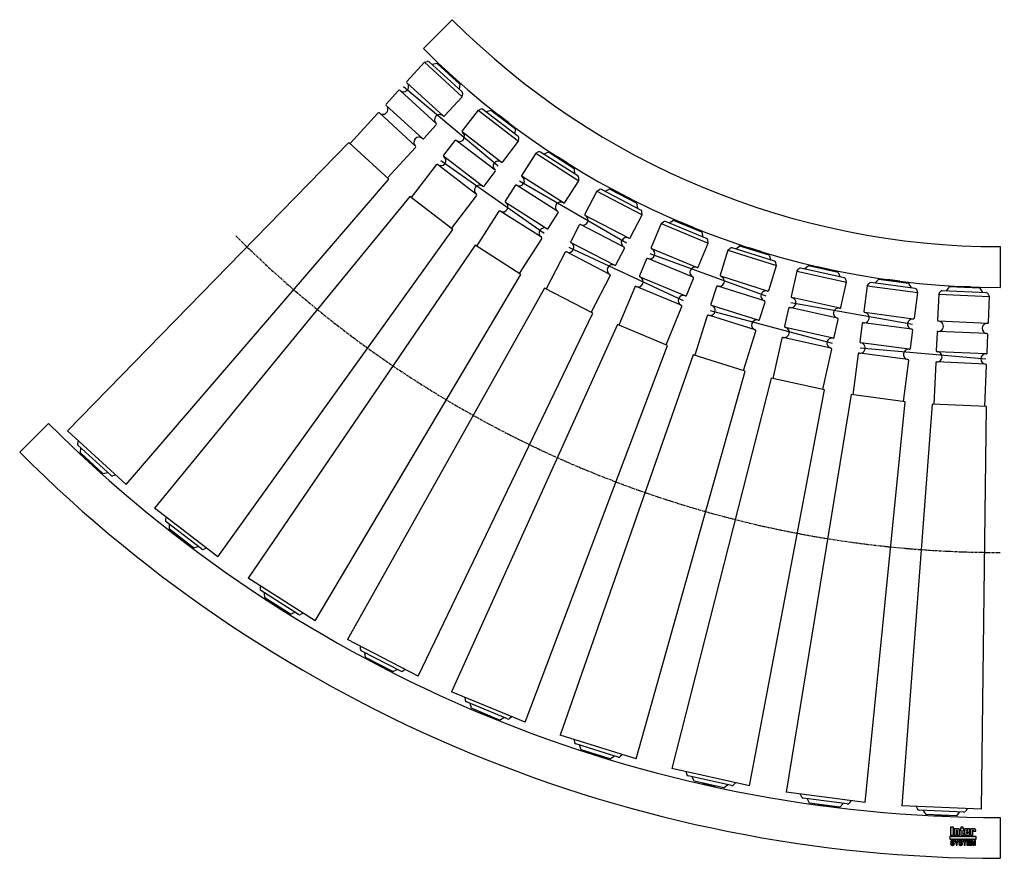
# Model space of a CAD drawing. Header units: millimetres. Extents: x -962 to 4, y -350 to 473.
import ezdxf

# ---------------------------------------------------------------- set-up
doc = ezdxf.new("R2010")
doc.units = ezdxf.units.MM
doc.header["$LTSCALE"] = 2
doc.linetypes.add('CENTER', pattern=[2, 1.25, -0.25, 0.25, -0.25])
doc.layers.get('0').update_dxf_attribs({"linetype": 'CONTINUOUS', "lineweight": 50})
for name, color, linetype, lineweight in [('Centre Lines', 4, 'CENTER', 25), ('Frame', 1, 'CONTINUOUS', 25), ('Midi', 70, 'CONTINUOUS', 25), ('Rollers', 7, 'CONTINUOUS', 25)]:
    doc.layers.add(name, color=color, linetype=linetype, lineweight=lineweight)

# ---------------------------------------------------------------- blocks, each defined once
blk = doc.blocks.new('A$C45EE78A3')
at = {"layer": 'Rollers'}
for p, q in [((6, 0), (-6, 0)), ((-6, -1), (-6, 0)), ((-25, -8.5), (-23.58, -6.01)), ((-25, -8.5), (-25, -34)), ((-25, -8.5), (25, -8.5)), ((21.84, -5), (-21.84, -5)), ((-15, -1), (-17.91, -5)), ((15, -1), (-15, -1)), ((6, -1), (6, 0)), ((15, -1), (17.91, -5)), ((25, -8.5), (23.58, -6.01)), ((25, -34), (25, -8.5)), ((24, -35), (-24, -35)), ((-25, -46), (-25, -64)), ((24, -45), (-24, -45)), ((25, -64), (25, -46)), ((24, -65), (-24, -65)), ((-25, -76), (-25, -116.5)), ((24, -75), (-24, -75)), ((25, -116.5), (25, -76)), ((-26.66, -116.5), (-39.07, -511.5)), ((26.66, -116.5), (-26.66, -116.5)), ((39.07, -511.5), (26.66, -116.5)), ((39.07, -511.5), (-39.07, -511.5)), ((-25, -511.5), (-23.58, -513.99)), ((25, -511.5), (23.58, -513.99)), ((21.84, -515), (-21.84, -515)), ((-15, -519), (-17.91, -515)), ((15, -519), (-15, -519)), ((-6, -519), (-6, -520)), ((6, -520), (-6, -520)), ((6, -519), (6, -520)), ((15, -519), (17.91, -515))]:
    blk.add_line(p, q, dxfattribs=at)
for centre, radius, start, end in [((-21.84, -7), 2, 90, 150.25512), ((21.84, -7), 2, 29.74488, 90), ((-24, -34), 1, 180, 270), ((-24, -40), 5, 270, 90), ((24, -40), 5, 90, 270), ((24, -34), 1, 270, 0), ((-24, -46), 1, 90, 180), ((24, -46), 1, 0, 90), ((-24, -64), 1, 180, 270), ((-24, -70), 5, 270, 90), ((24, -70), 5, 90, 270), ((24, -64), 1, 270, 0), ((-24, -76), 1, 90, 180), ((24, -76), 1, 0, 90), ((-21.84, -513), 2, 209.74488, 270), ((21.84, -513), 2, 270, 330.25512)]:
    blk.add_arc(centre, radius, start, end, dxfattribs=at)

msp = doc.modelspace()

# ---------------------------------------------------------------- hatches: boundary and pattern name
at = {"layer": 'Frame'}
h = msp.add_hatch(color=254, dxfattribs=at)
h.paths.add_polyline_path([(-26.7, -322.72), (-26.68, -322.65), (-26.65, -322.58), (-26.61, -322.52), (-26.55, -322.49), (-26.49, -322.47), (-26.4, -322.46), (-26.32, -322.47), (-26.25, -322.49), (-26.2, -322.52), (-26.16, -322.58), (-26.12, -322.65), (-26.1, -322.72), (-26.09, -322.82), (-26.08, -322.93), (-26.08, -323.52), (-23.89, -323.52), (-23.89, -322.84), (-23.9, -322.63), (-23.92, -322.42), (-23.95, -322.23), (-24, -322.05), (-24.05, -321.89), (-24.12, -321.73), (-24.2, -321.6), (-24.29, -321.48), (-24.4, -321.37), (-24.52, -321.28), (-24.64, -321.2), (-24.78, -321.14), (-24.93, -321.08), (-25.09, -321.05), (-25.26, -321.03), (-25.44, -321.02), (-25.53, -321.02), (-25.62, -321.03), (-25.71, -321.04), (-25.8, -321.04), (-25.88, -321.06), (-25.97, -321.08), (-26.05, -321.1), (-26.14, -321.12), (-26.22, -321.15), (-26.3, -321.18), (-26.38, -321.21), (-26.46, -321.25), (-26.54, -321.29), (-26.62, -321.33), (-26.7, -321.38), (-26.79, -321.43), (-26.79, -321.05), (-29.03, -321.05), (-29.03, -327.29), (-26.72, -327.29), (-26.72, -322.93), (-26.72, -322.82)])
h.paths.add_polyline_path([(-29.56, -322.46), (-29.56, -322.27), (-29.58, -322.1), (-29.6, -321.93), (-29.63, -321.79), (-29.68, -321.66), (-29.73, -321.54), (-29.8, -321.44), (-29.88, -321.34), (-29.98, -321.27), (-30.09, -321.2), (-30.22, -321.15), (-30.36, -321.1), (-30.51, -321.06), (-30.69, -321.04), (-30.87, -321.03), (-31.08, -321.02), (-33.32, -321.02), (-33.53, -321.03), (-33.72, -321.04), (-33.89, -321.06), (-34.05, -321.1), (-34.19, -321.15), (-34.31, -321.2), (-34.42, -321.27), (-34.52, -321.34), (-34.6, -321.44), (-34.67, -321.54), (-34.72, -321.66), (-34.76, -321.79), (-34.8, -321.93), (-34.82, -322.1), (-34.83, -322.27), (-34.84, -322.46), (-34.84, -325.9), (-34.83, -326.09), (-34.82, -326.26), (-34.8, -326.42), (-34.76, -326.55), (-34.72, -326.68), (-34.67, -326.8), (-34.6, -326.9), (-34.52, -326.99), (-34.42, -327.07), (-34.31, -327.14), (-34.19, -327.19), (-34.05, -327.24), (-33.89, -327.27), (-33.72, -327.29), (-33.53, -327.31), (-33.32, -327.31), (-31.08, -327.31), (-30.87, -327.31), (-30.69, -327.29), (-30.51, -327.27), (-30.36, -327.24), (-30.22, -327.19), (-30.09, -327.14), (-29.98, -327.07), (-29.88, -326.99), (-29.8, -326.9), (-29.73, -326.8), (-29.68, -326.68), (-29.63, -326.55), (-29.6, -326.42), (-29.58, -326.26), (-29.56, -326.09), (-29.56, -325.9), (-29.56, -324.85), (-31.89, -324.85), (-31.89, -325.64), (-31.89, -325.75), (-31.91, -325.85), (-31.93, -325.93), (-31.96, -326), (-32.01, -326.05), (-32.06, -326.08), (-32.13, -326.1), (-32.21, -326.11), (-32.28, -326.1), (-32.34, -326.08), (-32.4, -326.05), (-32.45, -326), (-32.48, -325.93), (-32.51, -325.85), (-32.52, -325.75), (-32.53, -325.64), (-32.53, -324.35), (-29.56, -324.35)])
h.paths.add_polyline_path([(-31.86, -323.23), (-32.53, -323.23), (-32.53, -322.73), (-32.52, -322.61), (-32.51, -322.5), (-32.49, -322.41), (-32.45, -322.33), (-32.41, -322.28), (-32.36, -322.23), (-32.29, -322.21), (-32.21, -322.2), (-32.13, -322.21), (-32.04, -322.23), (-31.98, -322.28), (-31.93, -322.33), (-31.9, -322.41), (-31.88, -322.5), (-31.86, -322.61), (-31.86, -322.73)], flags=16)
h.paths.add_polyline_path([(-36.3, -322.26), (-35.36, -322.26), (-35.36, -321.05), (-36.3, -321.05), (-36.3, -319.35), (-38.59, -319.35), (-38.59, -321.05), (-39.2, -321.05), (-39.2, -322.26), (-38.59, -322.26), (-38.59, -325.87), (-38.59, -326.06), (-38.57, -326.23), (-38.55, -326.39), (-38.52, -326.53), (-38.48, -326.66), (-38.42, -326.77), (-38.35, -326.87), (-38.27, -326.96), (-38.18, -327.05), (-38.07, -327.11), (-37.95, -327.16), (-37.81, -327.21), (-37.66, -327.24), (-37.48, -327.27), (-37.29, -327.28), (-37.08, -327.29), (-35.36, -327.29), (-35.36, -326.11), (-35.77, -326.11), (-35.9, -326.11), (-36.02, -326.09), (-36.11, -326.07), (-36.18, -326.05), (-36.23, -326), (-36.27, -325.95), (-36.29, -325.87), (-36.3, -325.79)])
h.paths.add_polyline_path([(-39.67, -322.84), (-39.68, -322.63), (-39.7, -322.42), (-39.73, -322.23), (-39.78, -322.05), (-39.83, -321.89), (-39.91, -321.73), (-39.99, -321.6), (-40.09, -321.48), (-40.2, -321.37), (-40.32, -321.28), (-40.45, -321.2), (-40.6, -321.14), (-40.75, -321.08), (-40.91, -321.05), (-41.09, -321.03), (-41.27, -321.02), (-41.37, -321.02), (-41.47, -321.03), (-41.56, -321.04), (-41.66, -321.04), (-41.75, -321.06), (-41.84, -321.08), (-41.93, -321.1), (-42.01, -321.12), (-42.1, -321.15), (-42.19, -321.18), (-42.27, -321.21), (-42.35, -321.25), (-42.43, -321.29), (-42.51, -321.33), (-42.6, -321.38), (-42.68, -321.43), (-42.68, -321.05), (-44.93, -321.05), (-44.93, -327.29), (-42.62, -327.29), (-42.62, -322.93), (-42.61, -322.82), (-42.6, -322.72), (-42.58, -322.65), (-42.55, -322.58), (-42.5, -322.52), (-42.45, -322.49), (-42.38, -322.47), (-42.3, -322.46), (-42.22, -322.47), (-42.15, -322.49), (-42.09, -322.52), (-42.05, -322.58), (-42.01, -322.65), (-41.99, -322.72), (-41.98, -322.82), (-41.97, -322.93), (-41.97, -327.29), (-39.67, -327.29)])
h.paths.add_polyline_path([(-45.6, -319.35), (-48.66, -319.35), (-48.66, -327.29), (-45.6, -327.29)])
msp.add_hatch(color=1, dxfattribs=at).paths.add_polyline_path([(-23.84, -331.59), (-23.84, -328.41), (-48.84, -328.41), (-48.84, -331.59)])
h = msp.add_hatch(color=7, dxfattribs=at)
h.paths.add_polyline_path([(-27.16, -332.67), (-28.55, -332.67), (-28.55, -337.14), (-27.66, -337.14), (-27.66, -333.41), (-27.64, -333.39), (-26.83, -337.14), (-25.9, -337.14), (-25.07, -333.41), (-25.05, -333.39), (-25.05, -337.14), (-24.17, -337.14), (-24.17, -332.67), (-25.54, -332.67), (-26.35, -336.21)])
h.paths.add_polyline_path([(-29.21, -332.67), (-32.53, -332.67), (-32.53, -337.14), (-29.12, -337.14), (-29.12, -336.35), (-31.59, -336.35), (-31.59, -335.2), (-29.4, -335.2), (-29.4, -334.41), (-31.59, -334.41), (-31.59, -333.45), (-29.21, -333.45)])
h.paths.add_polyline_path([(-32.94, -332.67), (-36.61, -332.67), (-36.61, -333.45), (-35.26, -333.45), (-35.26, -337.14), (-34.33, -337.14), (-34.33, -333.45), (-32.94, -333.45)])
h.paths.add_polyline_path([(-37.55, -332.85), (-37.69, -332.77), (-37.85, -332.7), (-38.03, -332.64), (-38.23, -332.6), (-38.45, -332.57), (-38.7, -332.56), (-38.9, -332.57), (-39.09, -332.58), (-39.26, -332.62), (-39.42, -332.66), (-39.57, -332.71), (-39.72, -332.77), (-39.84, -332.84), (-39.96, -332.93), (-40.05, -333.02), (-40.14, -333.12), (-40.23, -333.23), (-40.29, -333.34), (-40.34, -333.48), (-40.38, -333.61), (-40.4, -333.76), (-40.42, -333.91), (-40.41, -334.07), (-40.4, -334.23), (-40.36, -334.37), (-40.31, -334.49), (-40.25, -334.61), (-40.18, -334.71), (-40.09, -334.8), (-39.99, -334.88), (-39.89, -334.96), (-39.77, -335.02), (-39.66, -335.07), (-39.53, -335.13), (-39.39, -335.17), (-39.25, -335.21), (-39.1, -335.24), (-38.95, -335.28), (-38.9, -335.28), (-38.84, -335.29), (-38.79, -335.3), (-38.73, -335.31), (-38.68, -335.32), (-38.62, -335.33), (-38.57, -335.35), (-38.51, -335.36), (-38.35, -335.4), (-38.19, -335.45), (-38.05, -335.5), (-37.92, -335.54), (-37.83, -335.61), (-37.74, -335.7), (-37.7, -335.81), (-37.68, -335.94), (-37.71, -336.1), (-37.79, -336.23), (-37.89, -336.33), (-38.02, -336.39), (-38.17, -336.45), (-38.33, -336.48), (-38.51, -336.49), (-38.68, -336.5), (-38.85, -336.49), (-39.01, -336.46), (-39.16, -336.41), (-39.3, -336.34), (-39.41, -336.24), (-39.5, -336.11), (-39.55, -335.96), (-39.57, -335.78), (-40.48, -335.78), (-40.47, -335.98), (-40.43, -336.15), (-40.38, -336.32), (-40.31, -336.47), (-40.23, -336.61), (-40.14, -336.73), (-40.03, -336.84), (-39.91, -336.94), (-39.77, -337.02), (-39.63, -337.09), (-39.46, -337.15), (-39.29, -337.2), (-39.12, -337.23), (-38.92, -337.26), (-38.72, -337.28), (-38.51, -337.29), (-38.44, -337.29), (-38.35, -337.28), (-38.24, -337.27), (-38.12, -337.24), (-37.98, -337.21), (-37.84, -337.17), (-37.69, -337.11), (-37.54, -337.05), (-37.4, -336.96), (-37.26, -336.87), (-37.13, -336.74), (-37.02, -336.61), (-36.92, -336.44), (-36.85, -336.26), (-36.81, -336.05), (-36.8, -335.82), (-36.81, -335.68), (-36.82, -335.54), (-36.84, -335.43), (-36.87, -335.32), (-36.92, -335.22), (-36.98, -335.13), (-37.04, -335.05), (-37.11, -334.98), (-37.2, -334.91), (-37.29, -334.85), (-37.4, -334.79), (-37.52, -334.74), (-37.64, -334.7), (-37.79, -334.65), (-37.93, -334.61), (-38.09, -334.57), (-38.16, -334.55), (-38.24, -334.54), (-38.31, -334.52), (-38.38, -334.5), (-38.44, -334.48), (-38.52, -334.46), (-38.59, -334.45), (-38.66, -334.43), (-38.72, -334.41), (-38.79, -334.4), (-38.86, -334.38), (-38.93, -334.37), (-39, -334.35), (-39.07, -334.34), (-39.13, -334.32), (-39.2, -334.3), (-39.29, -334.26), (-39.37, -334.22), (-39.43, -334.16), (-39.48, -334.11), (-39.51, -334.04), (-39.53, -333.98), (-39.55, -333.91), (-39.55, -333.85), (-39.52, -333.71), (-39.46, -333.6), (-39.38, -333.52), (-39.28, -333.45), (-39.16, -333.4), (-39.03, -333.37), (-38.9, -333.34), (-38.76, -333.33), (-38.59, -333.34), (-38.43, -333.36), (-38.28, -333.4), (-38.14, -333.45), (-38.02, -333.54), (-37.92, -333.66), (-37.86, -333.8), (-37.83, -333.99), (-36.92, -333.99), (-36.94, -333.87), (-36.96, -333.75), (-36.98, -333.63), (-37.03, -333.51), (-37.07, -333.39), (-37.14, -333.27), (-37.22, -333.15), (-37.31, -333.04), (-37.42, -332.95)])
h.paths.add_polyline_path([(-40.67, -332.67), (-41.75, -332.67), (-42.62, -334.61), (-43.57, -332.67), (-44.65, -332.67), (-43.11, -335.46), (-43.11, -337.14), (-42.19, -337.14), (-42.19, -335.48)])
h.paths.add_polyline_path([(-45.61, -332.85), (-45.76, -332.77), (-45.91, -332.7), (-46.1, -332.64), (-46.3, -332.6), (-46.52, -332.57), (-46.76, -332.56), (-46.96, -332.57), (-47.15, -332.58), (-47.33, -332.62), (-47.49, -332.66), (-47.64, -332.71), (-47.78, -332.77), (-47.91, -332.84), (-48.02, -332.93), (-48.12, -333.02), (-48.21, -333.12), (-48.29, -333.23), (-48.35, -333.34), (-48.4, -333.48), (-48.44, -333.61), (-48.47, -333.76), (-48.48, -333.91), (-48.48, -334.07), (-48.46, -334.23), (-48.44, -334.37), (-48.39, -334.49), (-48.33, -334.61), (-48.25, -334.71), (-48.17, -334.8), (-48.07, -334.88), (-47.96, -334.96), (-47.85, -335.02), (-47.72, -335.07), (-47.59, -335.13), (-47.46, -335.17), (-47.31, -335.21), (-47.17, -335.24), (-47.02, -335.28), (-46.96, -335.28), (-46.91, -335.29), (-46.85, -335.3), (-46.8, -335.31), (-46.74, -335.32), (-46.69, -335.33), (-46.63, -335.35), (-46.58, -335.36), (-46.41, -335.4), (-46.26, -335.45), (-46.11, -335.5), (-46, -335.54), (-45.89, -335.61), (-45.82, -335.7), (-45.78, -335.81), (-45.77, -335.94), (-45.79, -336.1), (-45.86, -336.23), (-45.95, -336.33), (-46.09, -336.39), (-46.24, -336.45), (-46.41, -336.48), (-46.59, -336.49), (-46.76, -336.5), (-46.93, -336.49), (-47.09, -336.46), (-47.23, -336.41), (-47.36, -336.34), (-47.48, -336.24), (-47.56, -336.11), (-47.61, -335.96), (-47.63, -335.78), (-48.55, -335.78), (-48.53, -335.98), (-48.5, -336.15), (-48.46, -336.32), (-48.39, -336.47), (-48.31, -336.61), (-48.22, -336.73), (-48.11, -336.84), (-47.99, -336.94), (-47.85, -337.02), (-47.71, -337.09), (-47.54, -337.15), (-47.37, -337.2), (-47.19, -337.23), (-47, -337.26), (-46.79, -337.28), (-46.58, -337.29), (-46.51, -337.29), (-46.42, -337.28), (-46.31, -337.27), (-46.18, -337.24), (-46.04, -337.21), (-45.9, -337.17), (-45.75, -337.11), (-45.6, -337.05), (-45.45, -336.96), (-45.32, -336.87), (-45.19, -336.74), (-45.08, -336.61), (-44.98, -336.44), (-44.91, -336.26), (-44.87, -336.05), (-44.86, -335.82), (-44.87, -335.68), (-44.88, -335.54), (-44.9, -335.43), (-44.94, -335.32), (-44.98, -335.22), (-45.04, -335.13), (-45.1, -335.05), (-45.18, -334.98), (-45.26, -334.91), (-45.36, -334.85), (-45.47, -334.79), (-45.58, -334.74), (-45.72, -334.7), (-45.85, -334.65), (-46, -334.61), (-46.16, -334.57), (-46.24, -334.55), (-46.3, -334.54), (-46.38, -334.52), (-46.45, -334.5), (-46.52, -334.48), (-46.59, -334.46), (-46.66, -334.45), (-46.73, -334.43), (-46.8, -334.41), (-46.86, -334.4), (-46.93, -334.38), (-47, -334.37), (-47.07, -334.35), (-47.13, -334.34), (-47.2, -334.32), (-47.26, -334.3), (-47.36, -334.26), (-47.44, -334.22), (-47.5, -334.16), (-47.54, -334.11), (-47.58, -334.04), (-47.6, -333.98), (-47.61, -333.91), (-47.61, -333.85), (-47.59, -333.71), (-47.52, -333.6), (-47.44, -333.52), (-47.35, -333.45), (-47.23, -333.4), (-47.1, -333.37), (-46.96, -333.34), (-46.83, -333.33), (-46.66, -333.34), (-46.5, -333.36), (-46.35, -333.4), (-46.22, -333.45), (-46.1, -333.54), (-46, -333.66), (-45.93, -333.8), (-45.89, -333.99), (-44.98, -333.99), (-45, -333.87), (-45.02, -333.75), (-45.04, -333.63), (-45.08, -333.51), (-45.14, -333.39), (-45.2, -333.27), (-45.28, -333.15), (-45.38, -333.04), (-45.49, -332.95)])

# ---------------------------------------------------------------- linework, layer by layer
at = {"layer": 'Centre Lines'}
msp.add_arc((0, 1010), 1060, 225, 270, dxfattribs=at)
at = {"layer": 'Frame', "color": 7, "linetype": 'Continuous'}
for p, q in [((-45.6, -319.35), (-48.66, -319.35)), ((-48.66, -319.35), (-48.66, -327.29)), ((-48.66, -327.29), (-45.6, -327.29)), ((-45.6, -327.29), (-45.6, -319.35)), ((-42.68, -321.05), (-44.93, -321.05)), ((-44.93, -321.05), (-44.93, -327.29)), ((-44.93, -327.29), (-42.62, -327.29)), ((-42.68, -321.43), (-42.68, -321.05)), ((-42.6, -321.38), (-42.68, -321.43)), ((-42.62, -322.93), (-42.61, -322.82)), ((-42.62, -327.29), (-42.62, -322.93)), ((-42.61, -322.82), (-42.6, -322.72)), ((-42.51, -321.33), (-42.6, -321.38)), ((-42.6, -322.72), (-42.58, -322.65)), ((-42.58, -322.65), (-42.55, -322.58)), ((-42.55, -322.58), (-42.5, -322.52)), ((-42.43, -321.29), (-42.51, -321.33)), ((-42.5, -322.52), (-42.45, -322.49)), ((-42.45, -322.49), (-42.38, -322.47)), ((-42.35, -321.25), (-42.43, -321.29)), ((-42.38, -322.47), (-42.3, -322.46)), ((-42.27, -321.21), (-42.35, -321.25)), ((-42.3, -322.46), (-42.22, -322.47)), ((-42.19, -321.18), (-42.27, -321.21)), ((-42.22, -322.47), (-42.15, -322.49)), ((-42.1, -321.15), (-42.19, -321.18)), ((-42.15, -322.49), (-42.09, -322.52)), ((-42.01, -321.12), (-42.1, -321.15)), ((-42.09, -322.52), (-42.05, -322.58)), ((-42.05, -322.58), (-42.01, -322.65)), ((-41.93, -321.1), (-42.01, -321.12)), ((-42.01, -322.65), (-41.99, -322.72)), ((-41.99, -322.72), (-41.98, -322.82)), ((-41.98, -322.82), (-41.97, -322.93)), ((-41.97, -322.93), (-41.97, -327.29)), ((-41.97, -327.29), (-39.67, -327.29)), ((-41.84, -321.08), (-41.93, -321.1)), ((-41.75, -321.06), (-41.84, -321.08)), ((-41.66, -321.04), (-41.75, -321.06)), ((-41.56, -321.04), (-41.66, -321.04)), ((-41.47, -321.03), (-41.56, -321.04)), ((-41.37, -321.02), (-41.47, -321.03)), ((-41.27, -321.02), (-41.37, -321.02)), ((-41.09, -321.03), (-41.27, -321.02)), ((-40.91, -321.05), (-41.09, -321.03)), ((-40.75, -321.08), (-40.91, -321.05)), ((-40.6, -321.14), (-40.75, -321.08)), ((-40.45, -321.2), (-40.6, -321.14)), ((-40.32, -321.28), (-40.45, -321.2)), ((-40.2, -321.37), (-40.32, -321.28)), ((-40.09, -321.48), (-40.2, -321.37)), ((-39.99, -321.6), (-40.09, -321.48)), ((-39.91, -321.73), (-39.99, -321.6)), ((-39.83, -321.89), (-39.91, -321.73)), ((-39.78, -322.05), (-39.83, -321.89)), ((-39.73, -322.23), (-39.78, -322.05)), ((-39.7, -322.42), (-39.73, -322.23)), ((-39.68, -322.63), (-39.7, -322.42)), ((-39.67, -322.84), (-39.68, -322.63)), ((-39.67, -327.29), (-39.67, -322.84)), ((-39.2, -321.05), (-39.2, -322.26)), ((-38.59, -321.05), (-39.2, -321.05)), ((-39.2, -322.26), (-38.59, -322.26)), ((-38.59, -319.35), (-38.59, -321.05)), ((-36.3, -319.35), (-38.59, -319.35)), ((-38.59, -322.26), (-38.59, -325.87)), ((-38.59, -325.87), (-38.59, -326.06)), ((-38.59, -326.06), (-38.57, -326.23)), ((-38.57, -326.23), (-38.55, -326.39)), ((-38.55, -326.39), (-38.52, -326.53)), ((-38.52, -326.53), (-38.48, -326.66)), ((-38.48, -326.66), (-38.42, -326.77)), ((-38.42, -326.77), (-38.35, -326.87)), ((-38.35, -326.87), (-38.27, -326.96)), ((-38.27, -326.96), (-38.18, -327.05)), ((-38.18, -327.05), (-38.07, -327.11)), ((-38.07, -327.11), (-37.95, -327.16)), ((-37.95, -327.16), (-37.81, -327.21)), ((-37.81, -327.21), (-37.66, -327.24)), ((-37.66, -327.24), (-37.48, -327.27)), ((-37.48, -327.27), (-37.29, -327.28)), ((-37.29, -327.28), (-37.08, -327.29)), ((-37.08, -327.29), (-35.36, -327.29)), ((-36.3, -321.05), (-36.3, -319.35)), ((-35.36, -321.05), (-36.3, -321.05)), ((-36.3, -322.26), (-35.36, -322.26)), ((-36.3, -325.79), (-36.3, -322.26)), ((-36.29, -325.87), (-36.3, -325.79)), ((-36.27, -325.95), (-36.29, -325.87)), ((-36.23, -326), (-36.27, -325.95)), ((-36.18, -326.05), (-36.23, -326)), ((-36.11, -326.07), (-36.18, -326.05)), ((-36.02, -326.09), (-36.11, -326.07)), ((-35.9, -326.11), (-36.02, -326.09)), ((-35.77, -326.11), (-35.9, -326.11)), ((-35.36, -326.11), (-35.77, -326.11)), ((-35.36, -322.26), (-35.36, -321.05)), ((-35.36, -327.29), (-35.36, -326.11)), ((-34.83, -322.27), (-34.84, -322.46)), ((-34.84, -322.46), (-34.84, -325.9)), ((-34.84, -325.9), (-34.83, -326.09)), ((-34.82, -322.1), (-34.83, -322.27)), ((-34.83, -326.09), (-34.82, -326.26)), ((-34.8, -321.93), (-34.82, -322.1)), ((-34.82, -326.26), (-34.8, -326.42)), ((-34.76, -321.79), (-34.8, -321.93)), ((-34.8, -326.42), (-34.76, -326.55)), ((-34.72, -321.66), (-34.76, -321.79)), ((-34.76, -326.55), (-34.72, -326.68)), ((-34.67, -321.54), (-34.72, -321.66)), ((-34.72, -326.68), (-34.67, -326.8)), ((-34.6, -321.44), (-34.67, -321.54)), ((-34.67, -326.8), (-34.6, -326.9)), ((-34.52, -321.34), (-34.6, -321.44)), ((-34.6, -326.9), (-34.52, -326.99)), ((-34.42, -321.27), (-34.52, -321.34)), ((-34.52, -326.99), (-34.42, -327.07)), ((-34.31, -321.2), (-34.42, -321.27)), ((-34.42, -327.07), (-34.31, -327.14)), ((-34.19, -321.15), (-34.31, -321.2)), ((-34.31, -327.14), (-34.19, -327.19)), ((-34.05, -321.1), (-34.19, -321.15)), ((-34.19, -327.19), (-34.05, -327.24)), ((-33.89, -321.06), (-34.05, -321.1)), ((-34.05, -327.24), (-33.89, -327.27)), ((-33.72, -321.04), (-33.89, -321.06)), ((-33.89, -327.27), (-33.72, -327.29)), ((-33.53, -321.03), (-33.72, -321.04)), ((-33.72, -327.29), (-33.53, -327.31)), ((-33.32, -321.02), (-33.53, -321.03)), ((-33.53, -327.31), (-33.32, -327.31)), ((-31.08, -321.02), (-33.32, -321.02)), ((-33.32, -327.31), (-31.08, -327.31)), ((-32.53, -322.73), (-32.52, -322.61)), ((-32.53, -323.23), (-32.53, -322.73)), ((-31.86, -323.23), (-32.53, -323.23)), ((-32.53, -325.64), (-32.53, -324.35)), ((-32.53, -324.35), (-29.56, -324.35)), ((-32.52, -325.75), (-32.53, -325.64)), ((-32.52, -322.61), (-32.51, -322.5)), ((-32.51, -325.85), (-32.52, -325.75)), ((-32.51, -322.5), (-32.49, -322.41)), ((-32.48, -325.93), (-32.51, -325.85)), ((-32.49, -322.41), (-32.45, -322.33)), ((-32.45, -326), (-32.48, -325.93)), ((-32.45, -322.33), (-32.41, -322.28)), ((-32.4, -326.05), (-32.45, -326)), ((-32.41, -322.28), (-32.36, -322.23)), ((-32.34, -326.08), (-32.4, -326.05)), ((-32.36, -322.23), (-32.29, -322.21)), ((-32.28, -326.1), (-32.34, -326.08)), ((-32.29, -322.21), (-32.21, -322.2)), ((-32.21, -326.11), (-32.28, -326.1)), ((-32.21, -322.2), (-32.13, -322.21)), ((-32.13, -326.1), (-32.21, -326.11)), ((-32.13, -322.21), (-32.04, -322.23)), ((-32.06, -326.08), (-32.13, -326.1)), ((-32.01, -326.05), (-32.06, -326.08)), ((-32.04, -322.23), (-31.98, -322.28)), ((-31.96, -326), (-32.01, -326.05)), ((-31.98, -322.28), (-31.93, -322.33)), ((-31.93, -325.93), (-31.96, -326)), ((-31.93, -322.33), (-31.9, -322.41)), ((-31.91, -325.85), (-31.93, -325.93)), ((-31.89, -325.75), (-31.91, -325.85)), ((-31.9, -322.41), (-31.88, -322.5)), ((-31.89, -324.85), (-31.89, -325.64)), ((-29.56, -324.85), (-31.89, -324.85)), ((-31.89, -325.64), (-31.89, -325.75)), ((-31.88, -322.5), (-31.86, -322.61)), ((-31.86, -322.61), (-31.86, -322.73)), ((-31.86, -322.73), (-31.86, -323.23)), ((-30.87, -321.03), (-31.08, -321.02)), ((-31.08, -327.31), (-30.87, -327.31)), ((-30.69, -321.04), (-30.87, -321.03)), ((-30.87, -327.31), (-30.69, -327.29)), ((-30.51, -321.06), (-30.69, -321.04)), ((-30.69, -327.29), (-30.51, -327.27)), ((-30.36, -321.1), (-30.51, -321.06)), ((-30.51, -327.27), (-30.36, -327.24)), ((-30.22, -321.15), (-30.36, -321.1)), ((-30.36, -327.24), (-30.22, -327.19)), ((-30.09, -321.2), (-30.22, -321.15)), ((-30.22, -327.19), (-30.09, -327.14)), ((-29.98, -321.27), (-30.09, -321.2)), ((-30.09, -327.14), (-29.98, -327.07)), ((-29.88, -321.34), (-29.98, -321.27)), ((-29.98, -327.07), (-29.88, -326.99)), ((-29.8, -321.44), (-29.88, -321.34)), ((-29.88, -326.99), (-29.8, -326.9)), ((-29.73, -321.54), (-29.8, -321.44)), ((-29.8, -326.9), (-29.73, -326.8)), ((-29.68, -321.66), (-29.73, -321.54)), ((-29.73, -326.8), (-29.68, -326.68)), ((-29.63, -321.79), (-29.68, -321.66)), ((-29.68, -326.68), (-29.63, -326.55)), ((-29.6, -321.93), (-29.63, -321.79)), ((-29.63, -326.55), (-29.6, -326.42)), ((-29.58, -322.1), (-29.6, -321.93)), ((-29.6, -326.42), (-29.58, -326.26)), ((-29.56, -322.27), (-29.58, -322.1)), ((-29.58, -326.26), (-29.56, -326.09)), ((-29.56, -322.46), (-29.56, -322.27)), ((-29.56, -324.35), (-29.56, -322.46)), ((-29.56, -325.9), (-29.56, -324.85)), ((-29.56, -326.09), (-29.56, -325.9)), ((-26.79, -321.05), (-29.03, -321.05)), ((-29.03, -321.05), (-29.03, -327.29)), ((-29.03, -327.29), (-26.72, -327.29)), ((-26.79, -321.43), (-26.79, -321.05)), ((-26.7, -321.38), (-26.79, -321.43)), ((-26.72, -322.82), (-26.7, -322.72)), ((-26.72, -322.93), (-26.72, -322.82)), ((-26.72, -327.29), (-26.72, -322.93)), ((-26.62, -321.33), (-26.7, -321.38)), ((-26.7, -322.72), (-26.68, -322.65)), ((-26.68, -322.65), (-26.65, -322.58)), ((-26.65, -322.58), (-26.61, -322.52)), ((-26.54, -321.29), (-26.62, -321.33)), ((-26.61, -322.52), (-26.55, -322.49)), ((-26.55, -322.49), (-26.49, -322.47)), ((-26.46, -321.25), (-26.54, -321.29)), ((-26.49, -322.47), (-26.4, -322.46)), ((-26.38, -321.21), (-26.46, -321.25)), ((-26.4, -322.46), (-26.32, -322.47)), ((-26.3, -321.18), (-26.38, -321.21)), ((-26.32, -322.47), (-26.25, -322.49)), ((-26.22, -321.15), (-26.3, -321.18)), ((-26.25, -322.49), (-26.2, -322.52)), ((-26.14, -321.12), (-26.22, -321.15)), ((-26.2, -322.52), (-26.16, -322.58)), ((-26.16, -322.58), (-26.12, -322.65)), ((-26.05, -321.1), (-26.14, -321.12)), ((-26.12, -322.65), (-26.1, -322.72)), ((-26.1, -322.72), (-26.09, -322.82)), ((-26.09, -322.82), (-26.08, -322.93)), ((-26.08, -322.93), (-26.08, -323.52)), ((-26.08, -323.52), (-23.89, -323.52)), ((-25.97, -321.08), (-26.05, -321.1)), ((-25.88, -321.06), (-25.97, -321.08)), ((-25.8, -321.04), (-25.88, -321.06)), ((-25.71, -321.04), (-25.8, -321.04)), ((-25.62, -321.03), (-25.71, -321.04)), ((-25.53, -321.02), (-25.62, -321.03)), ((-25.44, -321.02), (-25.53, -321.02)), ((-25.26, -321.03), (-25.44, -321.02)), ((-25.09, -321.05), (-25.26, -321.03)), ((-24.93, -321.08), (-25.09, -321.05)), ((-24.78, -321.14), (-24.93, -321.08)), ((-24.64, -321.2), (-24.78, -321.14)), ((-24.52, -321.28), (-24.64, -321.2)), ((-24.4, -321.37), (-24.52, -321.28)), ((-24.29, -321.48), (-24.4, -321.37)), ((-24.2, -321.6), (-24.29, -321.48)), ((-24.12, -321.73), (-24.2, -321.6)), ((-24.05, -321.89), (-24.12, -321.73)), ((-24, -322.05), (-24.05, -321.89)), ((-23.95, -322.23), (-24, -322.05)), ((-23.92, -322.42), (-23.95, -322.23)), ((-23.9, -322.63), (-23.92, -322.42)), ((-23.89, -322.84), (-23.9, -322.63)), ((-23.89, -323.52), (-23.89, -322.84)), ((-47.63, -335.78), (-48.55, -335.78)), ((-48.55, -335.78), (-48.53, -335.98)), ((-48.53, -335.98), (-48.5, -336.15)), ((-48.5, -336.15), (-48.46, -336.32)), ((-48.47, -333.76), (-48.48, -333.91)), ((-48.48, -333.91), (-48.48, -334.07)), ((-48.48, -334.07), (-48.46, -334.23)), ((-48.44, -333.61), (-48.47, -333.76)), ((-48.46, -334.23), (-48.44, -334.37)), ((-48.46, -336.32), (-48.39, -336.47)), ((-48.4, -333.48), (-48.44, -333.61)), ((-48.44, -334.37), (-48.39, -334.49)), ((-48.35, -333.34), (-48.4, -333.48)), ((-48.39, -334.49), (-48.33, -334.61)), ((-48.39, -336.47), (-48.31, -336.61)), ((-48.29, -333.23), (-48.35, -333.34)), ((-48.33, -334.61), (-48.25, -334.71)), ((-48.31, -336.61), (-48.22, -336.73)), ((-48.21, -333.12), (-48.29, -333.23)), ((-48.25, -334.71), (-48.17, -334.8)), ((-48.22, -336.73), (-48.11, -336.84)), ((-48.12, -333.02), (-48.21, -333.12)), ((-48.17, -334.8), (-48.07, -334.88)), ((-48.02, -332.93), (-48.12, -333.02)), ((-48.11, -336.84), (-47.99, -336.94)), ((-48.07, -334.88), (-47.96, -334.96)), ((-47.91, -332.84), (-48.02, -332.93)), ((-47.99, -336.94), (-47.85, -337.02)), ((-47.96, -334.96), (-47.85, -335.02)), ((-47.78, -332.77), (-47.91, -332.84)), ((-47.85, -335.02), (-47.72, -335.07)), ((-47.85, -337.02), (-47.71, -337.09)), ((-47.64, -332.71), (-47.78, -332.77)), ((-47.72, -335.07), (-47.59, -335.13)), ((-47.71, -337.09), (-47.54, -337.15)), ((-47.49, -332.66), (-47.64, -332.71)), ((-47.61, -335.96), (-47.63, -335.78)), ((-47.61, -333.85), (-47.59, -333.71)), ((-47.61, -333.91), (-47.61, -333.85)), ((-47.6, -333.98), (-47.61, -333.91)), ((-47.56, -336.11), (-47.61, -335.96)), ((-47.58, -334.04), (-47.6, -333.98)), ((-47.59, -333.71), (-47.52, -333.6)), ((-47.59, -335.13), (-47.46, -335.17)), ((-47.54, -334.11), (-47.58, -334.04)), ((-47.48, -336.24), (-47.56, -336.11)), ((-47.5, -334.16), (-47.54, -334.11)), ((-47.54, -337.15), (-47.37, -337.2)), ((-47.52, -333.6), (-47.44, -333.52)), ((-47.44, -334.22), (-47.5, -334.16)), ((-47.33, -332.62), (-47.49, -332.66)), ((-47.36, -336.34), (-47.48, -336.24)), ((-47.46, -335.17), (-47.31, -335.21)), ((-47.44, -333.52), (-47.35, -333.45)), ((-47.36, -334.26), (-47.44, -334.22)), ((-47.37, -337.2), (-47.19, -337.23)), ((-47.26, -334.3), (-47.36, -334.26)), ((-47.23, -336.41), (-47.36, -336.34)), ((-47.35, -333.45), (-47.23, -333.4)), ((-47.15, -332.58), (-47.33, -332.62)), ((-47.31, -335.21), (-47.17, -335.24)), ((-47.2, -334.32), (-47.26, -334.3)), ((-47.23, -333.4), (-47.1, -333.37)), ((-47.09, -336.46), (-47.23, -336.41)), ((-47.13, -334.34), (-47.2, -334.32)), ((-47.19, -337.23), (-47, -337.26)), ((-47.17, -335.24), (-47.02, -335.28)), ((-46.96, -332.57), (-47.15, -332.58)), ((-47.07, -334.35), (-47.13, -334.34)), ((-47.1, -333.37), (-46.96, -333.34)), ((-46.93, -336.49), (-47.09, -336.46)), ((-47, -334.37), (-47.07, -334.35)), ((-47.02, -335.28), (-46.96, -335.28)), ((-46.93, -334.38), (-47, -334.37)), ((-47, -337.26), (-46.79, -337.28)), ((-46.76, -332.56), (-46.96, -332.57)), ((-46.96, -333.34), (-46.83, -333.33)), ((-46.96, -335.28), (-46.91, -335.29)), ((-46.86, -334.4), (-46.93, -334.38)), ((-46.76, -336.5), (-46.93, -336.49)), ((-46.91, -335.29), (-46.85, -335.3)), ((-46.8, -334.41), (-46.86, -334.4)), ((-46.85, -335.3), (-46.8, -335.31)), ((-46.83, -333.33), (-46.66, -333.34)), ((-46.73, -334.43), (-46.8, -334.41)), ((-46.8, -335.31), (-46.74, -335.32)), ((-46.79, -337.28), (-46.58, -337.29)), ((-46.52, -332.57), (-46.76, -332.56)), ((-46.59, -336.49), (-46.76, -336.5)), ((-46.74, -335.32), (-46.69, -335.33)), ((-46.66, -334.45), (-46.73, -334.43)), ((-46.69, -335.33), (-46.63, -335.35)), ((-46.66, -333.34), (-46.5, -333.36)), ((-46.59, -334.46), (-46.66, -334.45)), ((-46.63, -335.35), (-46.58, -335.36)), ((-46.52, -334.48), (-46.59, -334.46)), ((-46.41, -336.48), (-46.59, -336.49)), ((-46.58, -335.36), (-46.41, -335.4)), ((-46.58, -337.29), (-46.51, -337.29)), ((-46.3, -332.6), (-46.52, -332.57)), ((-46.45, -334.5), (-46.52, -334.48)), ((-46.51, -337.29), (-46.42, -337.28)), ((-46.5, -333.36), (-46.35, -333.4)), ((-46.38, -334.52), (-46.45, -334.5)), ((-46.42, -337.28), (-46.31, -337.27)), ((-46.41, -335.4), (-46.26, -335.45)), ((-46.24, -336.45), (-46.41, -336.48)), ((-46.3, -334.54), (-46.38, -334.52)), ((-46.35, -333.4), (-46.22, -333.45)), ((-46.31, -337.27), (-46.18, -337.24)), ((-46.1, -332.64), (-46.3, -332.6)), ((-46.24, -334.55), (-46.3, -334.54)), ((-46.26, -335.45), (-46.11, -335.5)), ((-46.16, -334.57), (-46.24, -334.55)), ((-46.09, -336.39), (-46.24, -336.45)), ((-46.22, -333.45), (-46.1, -333.54)), ((-46.18, -337.24), (-46.04, -337.21)), ((-46, -334.61), (-46.16, -334.57)), ((-46.11, -335.5), (-46, -335.54)), ((-45.91, -332.7), (-46.1, -332.64)), ((-46.1, -333.54), (-46, -333.66)), ((-45.95, -336.33), (-46.09, -336.39)), ((-46.04, -337.21), (-45.9, -337.17)), ((-46, -333.66), (-45.93, -333.8)), ((-45.85, -334.65), (-46, -334.61)), ((-46, -335.54), (-45.89, -335.61)), ((-45.86, -336.23), (-45.95, -336.33)), ((-45.93, -333.8), (-45.89, -333.99)), ((-45.76, -332.77), (-45.91, -332.7)), ((-45.9, -337.17), (-45.75, -337.11)), ((-45.89, -333.99), (-44.98, -333.99)), ((-45.89, -335.61), (-45.82, -335.7)), ((-45.79, -336.1), (-45.86, -336.23)), ((-45.72, -334.7), (-45.85, -334.65)), ((-45.82, -335.7), (-45.78, -335.81)), ((-45.77, -335.94), (-45.79, -336.1)), ((-45.78, -335.81), (-45.77, -335.94)), ((-45.61, -332.85), (-45.76, -332.77)), ((-45.75, -337.11), (-45.6, -337.05)), ((-45.58, -334.74), (-45.72, -334.7)), ((-45.49, -332.95), (-45.61, -332.85)), ((-45.6, -337.05), (-45.45, -336.96)), ((-45.47, -334.79), (-45.58, -334.74)), ((-45.38, -333.04), (-45.49, -332.95)), ((-45.36, -334.85), (-45.47, -334.79)), ((-45.45, -336.96), (-45.32, -336.87)), ((-45.28, -333.15), (-45.38, -333.04)), ((-45.26, -334.91), (-45.36, -334.85)), ((-45.32, -336.87), (-45.19, -336.74)), ((-45.2, -333.27), (-45.28, -333.15)), ((-45.18, -334.98), (-45.26, -334.91)), ((-45.14, -333.39), (-45.2, -333.27)), ((-45.19, -336.74), (-45.08, -336.61)), ((-45.1, -335.05), (-45.18, -334.98)), ((-45.08, -333.51), (-45.14, -333.39)), ((-45.04, -335.13), (-45.1, -335.05)), ((-45.04, -333.63), (-45.08, -333.51)), ((-45.08, -336.61), (-44.98, -336.44)), ((-45.02, -333.75), (-45.04, -333.63)), ((-44.98, -335.22), (-45.04, -335.13)), ((-45, -333.87), (-45.02, -333.75)), ((-44.98, -333.99), (-45, -333.87)), ((-44.94, -335.32), (-44.98, -335.22)), ((-44.98, -336.44), (-44.91, -336.26)), ((-44.9, -335.43), (-44.94, -335.32)), ((-44.91, -336.26), (-44.87, -336.05)), ((-44.88, -335.54), (-44.9, -335.43)), ((-44.87, -335.68), (-44.88, -335.54)), ((-44.86, -335.82), (-44.87, -335.68)), ((-44.87, -336.05), (-44.86, -335.82)), ((-43.57, -332.67), (-44.65, -332.67)), ((-44.65, -332.67), (-43.11, -335.46)), ((-42.62, -334.61), (-43.57, -332.67)), ((-43.11, -335.46), (-43.11, -337.14)), ((-43.11, -337.14), (-42.19, -337.14)), ((-41.75, -332.67), (-42.62, -334.61)), ((-42.19, -335.48), (-40.67, -332.67)), ((-42.19, -337.14), (-42.19, -335.48)), ((-40.67, -332.67), (-41.75, -332.67)), ((-40.48, -335.78), (-40.47, -335.98)), ((-39.57, -335.78), (-40.48, -335.78)), ((-40.47, -335.98), (-40.43, -336.15)), ((-40.43, -336.15), (-40.38, -336.32)), ((-40.4, -333.76), (-40.42, -333.91)), ((-40.42, -333.91), (-40.41, -334.07)), ((-40.41, -334.07), (-40.4, -334.23)), ((-40.38, -333.61), (-40.4, -333.76)), ((-40.4, -334.23), (-40.36, -334.37)), ((-40.34, -333.48), (-40.38, -333.61)), ((-40.38, -336.32), (-40.31, -336.47)), ((-40.36, -334.37), (-40.31, -334.49)), ((-40.29, -333.34), (-40.34, -333.48)), ((-40.31, -334.49), (-40.25, -334.61)), ((-40.31, -336.47), (-40.23, -336.61)), ((-40.23, -333.23), (-40.29, -333.34)), ((-40.25, -334.61), (-40.18, -334.71)), ((-40.14, -333.12), (-40.23, -333.23)), ((-40.23, -336.61), (-40.14, -336.73)), ((-40.18, -334.71), (-40.09, -334.8)), ((-40.05, -333.02), (-40.14, -333.12)), ((-40.14, -336.73), (-40.03, -336.84)), ((-40.09, -334.8), (-39.99, -334.88)), ((-39.96, -332.93), (-40.05, -333.02)), ((-40.03, -336.84), (-39.91, -336.94)), ((-39.99, -334.88), (-39.89, -334.96)), ((-39.84, -332.84), (-39.96, -332.93)), ((-39.91, -336.94), (-39.77, -337.02)), ((-39.89, -334.96), (-39.77, -335.02)), ((-39.72, -332.77), (-39.84, -332.84)), ((-39.77, -335.02), (-39.66, -335.07)), ((-39.77, -337.02), (-39.63, -337.09)), ((-39.57, -332.71), (-39.72, -332.77)), ((-39.66, -335.07), (-39.53, -335.13)), ((-39.63, -337.09), (-39.46, -337.15)), ((-39.42, -332.66), (-39.57, -332.71)), ((-39.55, -335.96), (-39.57, -335.78)), ((-39.55, -333.85), (-39.52, -333.71)), ((-39.55, -333.91), (-39.55, -333.85)), ((-39.53, -333.98), (-39.55, -333.91)), ((-39.5, -336.11), (-39.55, -335.96)), ((-39.51, -334.04), (-39.53, -333.98)), ((-39.53, -335.13), (-39.39, -335.17)), ((-39.52, -333.71), (-39.46, -333.6)), ((-39.48, -334.11), (-39.51, -334.04)), ((-39.41, -336.24), (-39.5, -336.11)), ((-39.43, -334.16), (-39.48, -334.11)), ((-39.46, -333.6), (-39.38, -333.52)), ((-39.46, -337.15), (-39.29, -337.2)), ((-39.37, -334.22), (-39.43, -334.16)), ((-39.26, -332.62), (-39.42, -332.66)), ((-39.3, -336.34), (-39.41, -336.24)), ((-39.39, -335.17), (-39.25, -335.21)), ((-39.38, -333.52), (-39.28, -333.45)), ((-39.29, -334.26), (-39.37, -334.22)), ((-39.16, -336.41), (-39.3, -336.34)), ((-39.2, -334.3), (-39.29, -334.26)), ((-39.29, -337.2), (-39.12, -337.23)), ((-39.28, -333.45), (-39.16, -333.4)), ((-39.09, -332.58), (-39.26, -332.62)), ((-39.25, -335.21), (-39.1, -335.24)), ((-39.13, -334.32), (-39.2, -334.3)), ((-39.16, -333.4), (-39.03, -333.37)), ((-39.01, -336.46), (-39.16, -336.41)), ((-39.07, -334.34), (-39.13, -334.32)), ((-39.12, -337.23), (-38.92, -337.26)), ((-39.1, -335.24), (-38.95, -335.28)), ((-38.9, -332.57), (-39.09, -332.58)), ((-39, -334.35), (-39.07, -334.34)), ((-39.03, -333.37), (-38.9, -333.34)), ((-38.85, -336.49), (-39.01, -336.46)), ((-38.93, -334.37), (-39, -334.35)), ((-38.95, -335.28), (-38.9, -335.28)), ((-38.86, -334.38), (-38.93, -334.37)), ((-38.92, -337.26), (-38.72, -337.28)), ((-38.7, -332.56), (-38.9, -332.57)), ((-38.9, -333.34), (-38.76, -333.33)), ((-38.9, -335.28), (-38.84, -335.29)), ((-38.79, -334.4), (-38.86, -334.38)), ((-38.68, -336.5), (-38.85, -336.49)), ((-38.84, -335.29), (-38.79, -335.3)), ((-38.72, -334.41), (-38.79, -334.4)), ((-38.79, -335.3), (-38.73, -335.31)), ((-38.76, -333.33), (-38.59, -333.34)), ((-38.73, -335.31), (-38.68, -335.32)), ((-38.66, -334.43), (-38.72, -334.41)), ((-38.72, -337.28), (-38.51, -337.29)), ((-38.45, -332.57), (-38.7, -332.56)), ((-38.68, -335.32), (-38.62, -335.33)), ((-38.51, -336.49), (-38.68, -336.5)), ((-38.59, -334.45), (-38.66, -334.43)), ((-38.62, -335.33), (-38.57, -335.35)), ((-38.59, -333.34), (-38.43, -333.36)), ((-38.52, -334.46), (-38.59, -334.45)), ((-38.57, -335.35), (-38.51, -335.36)), ((-38.44, -334.48), (-38.52, -334.46)), ((-38.51, -335.36), (-38.35, -335.4)), ((-38.33, -336.48), (-38.51, -336.49)), ((-38.51, -337.29), (-38.44, -337.29)), ((-38.23, -332.6), (-38.45, -332.57)), ((-38.38, -334.5), (-38.44, -334.48)), ((-38.44, -337.29), (-38.35, -337.28)), ((-38.43, -333.36), (-38.28, -333.4)), ((-38.31, -334.52), (-38.38, -334.5)), ((-38.35, -335.4), (-38.19, -335.45)), ((-38.35, -337.28), (-38.24, -337.27)), ((-38.17, -336.45), (-38.33, -336.48)), ((-38.24, -334.54), (-38.31, -334.52)), ((-38.28, -333.4), (-38.14, -333.45)), ((-38.16, -334.55), (-38.24, -334.54)), ((-38.24, -337.27), (-38.12, -337.24)), ((-38.03, -332.64), (-38.23, -332.6)), ((-38.19, -335.45), (-38.05, -335.5)), ((-38.02, -336.39), (-38.17, -336.45)), ((-38.09, -334.57), (-38.16, -334.55)), ((-38.14, -333.45), (-38.02, -333.54)), ((-38.12, -337.24), (-37.98, -337.21)), ((-37.93, -334.61), (-38.09, -334.57)), ((-38.05, -335.5), (-37.92, -335.54)), ((-37.85, -332.7), (-38.03, -332.64)), ((-38.02, -333.54), (-37.92, -333.66)), ((-37.89, -336.33), (-38.02, -336.39)), ((-37.98, -337.21), (-37.84, -337.17)), ((-37.79, -334.65), (-37.93, -334.61)), ((-37.92, -333.66), (-37.86, -333.8)), ((-37.92, -335.54), (-37.83, -335.61)), ((-37.79, -336.23), (-37.89, -336.33)), ((-37.86, -333.8), (-37.83, -333.99)), ((-37.69, -332.77), (-37.85, -332.7)), ((-37.84, -337.17), (-37.69, -337.11)), ((-37.83, -333.99), (-36.92, -333.99)), ((-37.83, -335.61), (-37.74, -335.7)), ((-37.64, -334.7), (-37.79, -334.65)), ((-37.71, -336.1), (-37.79, -336.23)), ((-37.74, -335.7), (-37.7, -335.81)), ((-37.68, -335.94), (-37.71, -336.1)), ((-37.7, -335.81), (-37.68, -335.94)), ((-37.55, -332.85), (-37.69, -332.77)), ((-37.69, -337.11), (-37.54, -337.05)), ((-37.52, -334.74), (-37.64, -334.7)), ((-37.42, -332.95), (-37.55, -332.85)), ((-37.54, -337.05), (-37.4, -336.96)), ((-37.4, -334.79), (-37.52, -334.74)), ((-37.31, -333.04), (-37.42, -332.95)), ((-37.29, -334.85), (-37.4, -334.79)), ((-37.4, -336.96), (-37.26, -336.87)), ((-37.22, -333.15), (-37.31, -333.04)), ((-37.2, -334.91), (-37.29, -334.85)), ((-37.26, -336.87), (-37.13, -336.74)), ((-37.14, -333.27), (-37.22, -333.15)), ((-37.11, -334.98), (-37.2, -334.91)), ((-37.07, -333.39), (-37.14, -333.27)), ((-37.13, -336.74), (-37.02, -336.61)), ((-37.04, -335.05), (-37.11, -334.98)), ((-37.03, -333.51), (-37.07, -333.39)), ((-36.98, -335.13), (-37.04, -335.05)), ((-36.98, -333.63), (-37.03, -333.51)), ((-37.02, -336.61), (-36.92, -336.44)), ((-36.96, -333.75), (-36.98, -333.63)), ((-36.92, -335.22), (-36.98, -335.13)), ((-36.94, -333.87), (-36.96, -333.75)), ((-36.92, -333.99), (-36.94, -333.87)), ((-36.87, -335.32), (-36.92, -335.22)), ((-36.92, -336.44), (-36.85, -336.26)), ((-36.84, -335.43), (-36.87, -335.32)), ((-36.85, -336.26), (-36.81, -336.05)), ((-36.82, -335.54), (-36.84, -335.43)), ((-36.81, -335.68), (-36.82, -335.54)), ((-36.8, -335.82), (-36.81, -335.68)), ((-36.81, -336.05), (-36.8, -335.82)), ((-36.61, -332.67), (-36.61, -333.45)), ((-32.94, -332.67), (-36.61, -332.67)), ((-36.61, -333.45), (-35.26, -333.45)), ((-35.26, -333.45), (-35.26, -337.14)), ((-35.26, -337.14), (-34.33, -337.14)), ((-34.33, -337.14), (-34.33, -333.45)), ((-34.33, -333.45), (-32.94, -333.45)), ((-32.94, -333.45), (-32.94, -332.67)), ((-29.21, -332.67), (-32.53, -332.67)), ((-32.53, -332.67), (-32.53, -337.14)), ((-32.53, -337.14), (-29.12, -337.14)), ((-31.59, -333.45), (-29.21, -333.45)), ((-31.59, -334.41), (-31.59, -333.45)), ((-29.4, -334.41), (-31.59, -334.41)), ((-31.59, -336.35), (-31.59, -335.2)), ((-31.59, -335.2), (-29.4, -335.2)), ((-29.12, -336.35), (-31.59, -336.35)), ((-29.4, -335.2), (-29.4, -334.41)), ((-29.21, -333.45), (-29.21, -332.67)), ((-29.12, -337.14), (-29.12, -336.35)), ((-27.16, -332.67), (-28.55, -332.67)), ((-28.55, -332.67), (-28.55, -337.14)), ((-28.55, -337.14), (-27.66, -337.14)), ((-27.66, -333.41), (-27.64, -333.39)), ((-27.66, -337.14), (-27.66, -333.41)), ((-27.64, -333.39), (-26.83, -337.14)), ((-26.35, -336.21), (-27.16, -332.67)), ((-26.83, -337.14), (-25.9, -337.14)), ((-25.54, -332.67), (-26.35, -336.21)), ((-26.35, -336.21), (-26.35, -336.21)), ((-25.9, -337.14), (-25.07, -333.41)), ((-24.17, -332.67), (-25.54, -332.67)), ((-25.07, -333.41), (-25.05, -333.39)), ((-25.05, -333.39), (-25.05, -337.14)), ((-25.05, -337.14), (-24.17, -337.14)), ((-24.17, -337.14), (-24.17, -332.67))]:
    msp.add_line(p, q, dxfattribs=at)
at = {"layer": 'Frame', "color": 1, "linetype": 'Continuous'}
for p, q in [((-48.84, -331.59), (-48.84, -328.41)), ((-48.84, -328.41), (-23.84, -328.41)), ((-23.84, -331.59), (-48.84, -331.59)), ((-23.84, -328.41), (-23.84, -331.59))]:
    msp.add_line(p, q, dxfattribs=at)
at = {"layer": 'Midi'}
for p, q in [((-537.4, 472.6), (-565.69, 444.31)), ((-492.32, 328.97), (-585.19, 406.9)), ((-548.66, 334.39), (-447.21, 263.35)), ((-471.57, 314.45), (-366.58, 253.83)), ((-423.01, 249.38), (-310.76, 197.04)), ((-343.63, 243.13), (-229.7, 201.66)), ((0, 250), (0, 210)), ((-205.24, 195.11), (-85.85, 174.05)), ((-284.5, 187.48), (-164.87, 155.43)), ((-137.35, 150.58), (-13.97, 139.78)), ((-933.38, 76.62), (-961.67, 48.33)), ((0, -310), (0, -350))]:
    msp.add_line(p, q, dxfattribs=at)
for radius in [760, 800, 1320, 1360]:
    msp.add_arc((0, 1010), radius, 225, 270, dxfattribs=at)

# ---------------------------------------------------------------- block references
for p, rotation in [((-540.47, 420.18), 317.4999999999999), ((-487.01, 375.32), 322.4999999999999), ((-429.84, 335.29), 327.4999999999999), ((-369.4, 300.39), 332.4999999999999), ((-306.15, 270.9), 337.4999999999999), ((-240.56, 247.03), 342.4999999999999), ((-173.15, 228.96), 347.5), ((-104.42, 216.84), 352.4999999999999), ((-34.9, 210.76), 357.5000000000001)]:
    msp.add_blockref('A$C45EE78A3', p, dxfattribs=dict(rotation=rotation))

doc.saveas('drawing.dxf')
